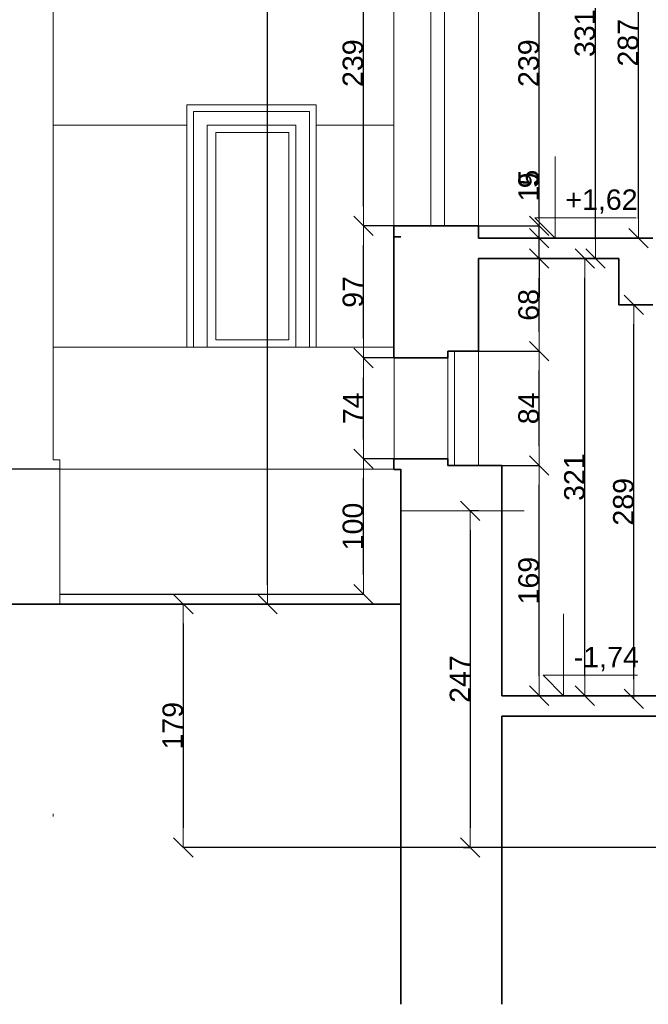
# Model space of a CAD drawing. Header units: metres. Extents: x 7506757 to 756746378, y 5735207 to 582114514.
# Tile 218 of 256: x 7542529 to 7547141, y 5958419 to 5965650. Entities that reach past the tile are written whole.
import ezdxf

# ---------------------------------------------------------------- set-up
doc = ezdxf.new("R2010")
doc.units = ezdxf.units.M
doc.header["$MEASUREMENT"] = 0
doc.header["$PDMODE"] = 2
doc.layers.get('0').update_dxf_attribs({"color": 250, "linetype": 'CONTINUOUS', "lineweight": 100, "plot": 0})
doc.layers.get('Defpoints').update_dxf_attribs({"linetype": 'CONTINUOUS'})
for name, color, linetype, lineweight in [('M_OCIANA1', 7, 'CONTINUOUS', 13), ('M_OCIANA6', 5, 'CONTINUOUS', 35), ('PWYMIAR1', 7, 'CONTINUOUS', 13), ('WYMIARY', 8, 'CONTINUOUS', 13)]:
    doc.layers.add(name, color=color, linetype=linetype, lineweight=lineweight)
doc.layers.add('PWYMIAR', color=7, linetype='CONTINUOUS')
doc.styles.add('GENERATED_STYLE_1', font='arial.ttf')
doc.dimstyles.new('GENERATED_STYLE__5', dxfattribs={"dimtxt": 150, "dimasz": 142.5, "dimexe": 0.18, "dimexo": 0, "dimgap": 0.09, "dimtad": 1, "dimdec": 0, "dimlfac": 0.1, "dimzin": 0, "dimdsep": 46, "dimtxsty": 'GENERATED_STYLE_1', "dimblk": 'ARROWHEAD_6', "dimblk1": 'ARROWHEAD_6', "dimblk2": 'ARROWHEAD_6', "dimcen": 0.09, "dimclrd": 7, "dimclre": 7, "dimclrt": 7, "dimazin": 0, "dimtfac": 1, "dimtdec": 4, "dimtmove": 0, "dimatfit": 3, "dimfxl": 0, "dimtolj": 1, "dimtzin": 0, "dimarcsym": 0})

# ---------------------------------------------------------------- blocks, each defined once
blk = doc.blocks.new('Wymiary_7', base_point=(605328.8, 413066.6))
at = {"layer": 'PWYMIAR1', "linetype": 'Continuous'}
for p, q in [((605328.8, 413066.6), (605328.8, 413666.6)), ((605328.8, 413066.6), (605178.8, 413216.6)), ((605178.8, 413216.6), (605328.8, 413216.6)), ((605328.8, 413216.6), (605923.6, 413216.6)), ((605328.8, 413066.6), (605216.3, 413066.6)), ((605328.8, 413066.6), (605441.3, 413066.6))]:
    blk.add_line(p, q, dxfattribs=at)
at = {"layer": 'PWYMIAR1', "insert": (605403.8, 413246.6), "char_height": 150, "attachment_point": 7, "style": 'GENERATED_STYLE_1'}
blk.add_mtext('{+1,62}', dxfattribs=at)
blk = doc.blocks.new('Wymiary_8', base_point=(605390.4, 409706.6))
at = {"layer": 'PWYMIAR1', "linetype": 'Continuous'}
for p, q in [((605390.4, 409706.6), (605390.4, 410306.6)), ((605390.4, 409706.6), (605240.4, 409856.6)), ((605240.4, 409856.6), (605390.4, 409856.6)), ((605390.4, 409856.6), (605933, 409856.6)), ((605390.4, 409706.6), (605277.9, 409706.6)), ((605390.4, 409706.6), (605502.9, 409706.6))]:
    blk.add_line(p, q, dxfattribs=at)
at = {"layer": 'PWYMIAR1', "insert": (605465.4, 409886.6), "char_height": 150, "attachment_point": 7, "style": 'GENERATED_STYLE_1'}
blk.add_mtext('{-1,74}', dxfattribs=at)
blk = doc.blocks.new('ARROWHEAD_6')
at = {"color": 0, "linetype": 'Continuous', "lineweight": 0}
for p, q in [((0, 0), (-1, 0)), ((-0.5, -0.5), (0.5, 0.5))]:
    blk.add_line(p, q, dxfattribs=at)
blk = doc.blocks.new('*D5475')
at = {"layer": 'Defpoints', "color": 0, "linetype": 'Continuous', "transparency": 16777216}
for p in [(7546065.4, 5962375.8), (7546340.2, 5962375.8), (7546065.4, 5960685.8)]:
    blk.add_point(p, dxfattribs=at)
at = {"layer": 'PWYMIAR', "color": 7, "linetype": 'Continuous', "lineweight": -2, "transparency": 16777216}
for p, q in [((7546065.4, 5962375.8), (7546340.4, 5962375.8)), ((7546340.2, 5960828.3), (7546340.2, 5962233.3)), ((7546065.4, 5960685.8), (7546340.4, 5960685.8))]:
    blk.add_line(p, q, dxfattribs=at)
at = {"layer": 'PWYMIAR', "color": 7, "linetype": 'Continuous', "lineweight": -2, "transparency": 16777216, "xscale": 142.5, "yscale": 142.5, "zscale": 142.5}
for p, rotation in [((7546340.2, 5962375.8), 90), ((7546340.2, 5960685.8), 270)]:
    blk.add_blockref('ARROWHEAD_6', p, dxfattribs=dict(at, rotation=rotation))
at = {"layer": 'PWYMIAR', "color": 7, "linetype": 'Continuous', "transparency": 16777216, "insert": (7546263.5, 5961530.8), "char_height": 150, "attachment_point": 5, "rotation": 90, "style": 'GENERATED_STYLE_1'}
blk.add_mtext('\\A1;169', dxfattribs=at)
blk = doc.blocks.new('*D5476')
at = {"layer": 'Defpoints', "color": 0, "linetype": 'Continuous', "transparency": 16777216}
for p in [(7545895.4, 5963215.8), (7546340.2, 5963215.8), (7546065.4, 5962375.8)]:
    blk.add_point(p, dxfattribs=at)
at = {"layer": 'PWYMIAR', "color": 7, "linetype": 'Continuous', "lineweight": -2, "transparency": 16777216}
for p, q in [((7545895.4, 5963215.8), (7546340.4, 5963215.8)), ((7546340.2, 5962518.3), (7546340.2, 5963073.3)), ((7546065.4, 5962375.8), (7546340.4, 5962375.8))]:
    blk.add_line(p, q, dxfattribs=at)
at = {"layer": 'PWYMIAR', "color": 7, "linetype": 'Continuous', "lineweight": -2, "transparency": 16777216, "xscale": 142.5, "yscale": 142.5, "zscale": 142.5}
for p, rotation in [((7546340.2, 5963215.8), 90), ((7546340.2, 5962375.8), 270)]:
    blk.add_blockref('ARROWHEAD_6', p, dxfattribs=dict(at, rotation=rotation))
at = {"layer": 'PWYMIAR', "color": 7, "linetype": 'Continuous', "transparency": 16777216, "insert": (7546263.5, 5962795.8), "char_height": 150, "attachment_point": 5, "rotation": 90, "style": 'GENERATED_STYLE_1'}
blk.add_mtext('\\A1;84', dxfattribs=at)
blk = doc.blocks.new('*D5477')
at = {"layer": 'Defpoints', "color": 0, "linetype": 'Continuous', "transparency": 16777216}
for p in [(7545895.4, 5963895.8), (7546340.2, 5963895.8), (7545895.4, 5963215.8)]:
    blk.add_point(p, dxfattribs=at)
at = {"layer": 'PWYMIAR', "color": 7, "linetype": 'Continuous', "lineweight": -2, "transparency": 16777216}
for p, q in [((7545895.4, 5963895.8), (7546340.4, 5963895.8)), ((7546340.2, 5963358.3), (7546340.2, 5963753.3)), ((7545895.4, 5963215.8), (7546340.4, 5963215.8))]:
    blk.add_line(p, q, dxfattribs=at)
at = {"layer": 'PWYMIAR', "color": 7, "linetype": 'Continuous', "lineweight": -2, "transparency": 16777216, "xscale": 142.5, "yscale": 142.5, "zscale": 142.5}
for p, rotation in [((7546340.2, 5963895.8), 90), ((7546340.2, 5963215.8), 270)]:
    blk.add_blockref('ARROWHEAD_6', p, dxfattribs=dict(at, rotation=rotation))
at = {"layer": 'PWYMIAR', "color": 7, "linetype": 'Continuous', "transparency": 16777216, "insert": (7546263.5, 5963555.8), "char_height": 150, "attachment_point": 5, "rotation": 90, "style": 'GENERATED_STYLE_1'}
blk.add_mtext('\\A1;68', dxfattribs=at)
blk = doc.blocks.new('*D5478')
at = {"layer": 'Defpoints', "color": 0, "linetype": 'Continuous', "transparency": 16777216}
for p in [(7545895.4, 5964045.8), (7546340.2, 5964045.8), (7545895.4, 5963895.8)]:
    blk.add_point(p, dxfattribs=at)
at = {"layer": 'PWYMIAR', "color": 7, "linetype": 'Continuous', "lineweight": -2, "transparency": 16777216}
for p, q in [((7546340.2, 5964188.3), (7546340.2, 5964532.8)), ((7545895.4, 5964045.8), (7546340.4, 5964045.8)), ((7546340.2, 5963895.8), (7546340.2, 5964045.8)), ((7545895.4, 5963895.8), (7546340.4, 5963895.8)), ((7546340.2, 5963753.3), (7546340.2, 5963610.8))]:
    blk.add_line(p, q, dxfattribs=at)
at = {"layer": 'PWYMIAR', "color": 7, "linetype": 'Continuous', "lineweight": -2, "transparency": 16777216, "xscale": 142.5, "yscale": 142.5, "zscale": 142.5}
for p, rotation in [((7546340.2, 5964045.8), 270), ((7546340.2, 5963895.8), 90)]:
    blk.add_blockref('ARROWHEAD_6', p, dxfattribs=dict(at, rotation=rotation))
at = {"layer": 'PWYMIAR', "color": 7, "linetype": 'Continuous', "transparency": 16777216, "insert": (7546263.5, 5964431.8), "char_height": 150, "attachment_point": 5, "rotation": 90, "style": 'GENERATED_STYLE_1'}
blk.add_mtext('\\A1;15', dxfattribs=at)
blk = doc.blocks.new('*D5479')
at = {"layer": 'Defpoints', "color": 0, "linetype": 'Continuous', "transparency": 16777216}
for p in [(7545895.4, 5964135.8), (7546340.2, 5964135.8), (7545895.4, 5964045.8)]:
    blk.add_point(p, dxfattribs=at)
at = {"layer": 'PWYMIAR', "color": 7, "linetype": 'Continuous', "lineweight": -2, "transparency": 16777216}
for p, q in [((7546340.2, 5964278.3), (7546340.2, 5964519.6)), ((7545895.4, 5964135.8), (7546340.4, 5964135.8)), ((7546340.2, 5964045.8), (7546340.2, 5964135.8)), ((7545895.4, 5964045.8), (7546340.4, 5964045.8)), ((7546340.2, 5963903.3), (7546340.2, 5963760.8))]:
    blk.add_line(p, q, dxfattribs=at)
at = {"layer": 'PWYMIAR', "color": 7, "linetype": 'Continuous', "lineweight": -2, "transparency": 16777216, "xscale": 142.5, "yscale": 142.5, "zscale": 142.5}
for p, rotation in [((7546340.2, 5964135.8), 270), ((7546340.2, 5964045.8), 90)]:
    blk.add_blockref('ARROWHEAD_6', p, dxfattribs=dict(at, rotation=rotation))
at = {"layer": 'PWYMIAR', "color": 7, "linetype": 'Continuous', "transparency": 16777216, "insert": (7546263.5, 5964470.2), "char_height": 150, "attachment_point": 5, "rotation": 90, "style": 'GENERATED_STYLE_1'}
blk.add_mtext('\\A1;9', dxfattribs=at)
blk = doc.blocks.new('*D5480')
at = {"layer": 'Defpoints', "color": 0, "linetype": 'Continuous', "transparency": 16777216}
for p in [(7545895.4, 5966525.8), (7546340.2, 5966525.8), (7545895.4, 5964135.8)]:
    blk.add_point(p, dxfattribs=at)
at = {"layer": 'PWYMIAR', "color": 7, "linetype": 'Continuous', "lineweight": -2, "transparency": 16777216}
for p, q in [((7545895.4, 5966525.8), (7546340.4, 5966525.8)), ((7546340.2, 5964278.3), (7546340.2, 5966383.3)), ((7545895.4, 5964135.8), (7546340.4, 5964135.8))]:
    blk.add_line(p, q, dxfattribs=at)
at = {"layer": 'PWYMIAR', "color": 7, "linetype": 'Continuous', "lineweight": -2, "transparency": 16777216, "xscale": 142.5, "yscale": 142.5, "zscale": 142.5}
for p, rotation in [((7546340.2, 5966525.8), 90), ((7546340.2, 5964135.8), 270)]:
    blk.add_blockref('ARROWHEAD_6', p, dxfattribs=dict(at, rotation=rotation))
at = {"layer": 'PWYMIAR', "color": 7, "linetype": 'Continuous', "transparency": 16777216, "insert": (7546263.5, 5965330.8), "char_height": 150, "attachment_point": 5, "rotation": 90, "style": 'GENERATED_STYLE_1'}
blk.add_mtext('\\A1;239', dxfattribs=at)
blk = doc.blocks.new('*D5490')
at = {"layer": 'Defpoints', "color": 0, "linetype": 'Continuous', "transparency": 16777216}
for p in [(7546925.4, 5963555.8), (7547035.4, 5963555.8), (7547035.4, 5960663.4)]:
    blk.add_point(p, dxfattribs=at)
at = {"layer": 'PWYMIAR', "color": 7, "linetype": 'Continuous', "lineweight": -2, "transparency": 16777216}
for p, q in [((7546925.4, 5963555.8), (7547035.6, 5963555.8)), ((7547035.4, 5960805.9), (7547035.4, 5963413.3)), ((7547035.4, 5960663.4), (7547035.2, 5960663.4))]:
    blk.add_line(p, q, dxfattribs=at)
at = {"layer": 'PWYMIAR', "color": 7, "linetype": 'Continuous', "lineweight": -2, "transparency": 16777216, "xscale": 142.5, "yscale": 142.5, "zscale": 142.5}
for p, rotation in [((7547035.4, 5963555.8), 90), ((7547035.4, 5960663.4), 270)]:
    blk.add_blockref('ARROWHEAD_6', p, dxfattribs=dict(at, rotation=rotation))
at = {"layer": 'PWYMIAR', "color": 7, "linetype": 'Continuous', "transparency": 16777216, "insert": (7546958.7, 5962109.6), "char_height": 150, "attachment_point": 5, "rotation": 90, "style": 'GENERATED_STYLE_1'}
blk.add_mtext('\\A1;289', dxfattribs=at)
blk = doc.blocks.new('*D5491')
at = {"layer": 'Defpoints', "color": 0, "linetype": 'Continuous', "transparency": 16777216}
for p in [(7546676.3, 5963895.8), (7546925.4, 5963895.8), (7546804.5, 5960685.8)]:
    blk.add_point(p, dxfattribs=at)
at = {"layer": 'PWYMIAR', "color": 7, "linetype": 'Continuous', "lineweight": -2, "transparency": 16777216}
for p, q in [((7546925.4, 5963895.8), (7546676.1, 5963895.8)), ((7546676.3, 5960828.3), (7546676.3, 5963753.3)), ((7546804.5, 5960685.8), (7546676.1, 5960685.8))]:
    blk.add_line(p, q, dxfattribs=at)
at = {"layer": 'PWYMIAR', "color": 7, "linetype": 'Continuous', "lineweight": -2, "transparency": 16777216, "xscale": 142.5, "yscale": 142.5, "zscale": 142.5}
for p, rotation in [((7546676.3, 5963895.8), 90), ((7546676.3, 5960685.8), 270)]:
    blk.add_blockref('ARROWHEAD_6', p, dxfattribs=dict(at, rotation=rotation))
at = {"layer": 'PWYMIAR', "color": 7, "linetype": 'Continuous', "transparency": 16777216, "insert": (7546599.6, 5962290.8), "char_height": 150, "attachment_point": 5, "rotation": 90, "style": 'GENERATED_STYLE_1'}
blk.add_mtext('\\A1;321', dxfattribs=at)
blk = doc.blocks.new('*D5492')
at = {"layer": 'Defpoints', "color": 0, "linetype": 'Continuous', "transparency": 16777216}
for p in [(7547069.6, 5966915.8), (7547175.4, 5966915.8), (7547175.4, 5964045.8)]:
    blk.add_point(p, dxfattribs=at)
at = {"layer": 'PWYMIAR', "color": 7, "linetype": 'Continuous', "lineweight": -2, "transparency": 16777216}
for p, q in [((7547175.4, 5966915.8), (7547069.4, 5966915.8)), ((7547069.6, 5964188.3), (7547069.6, 5966773.3)), ((7547175.4, 5964045.8), (7547069.4, 5964045.8))]:
    blk.add_line(p, q, dxfattribs=at)
at = {"layer": 'PWYMIAR', "color": 7, "linetype": 'Continuous', "lineweight": -2, "transparency": 16777216, "xscale": 142.5, "yscale": 142.5, "zscale": 142.5}
for p, rotation in [((7547069.6, 5966915.8), 90), ((7547069.6, 5964045.8), 270)]:
    blk.add_blockref('ARROWHEAD_6', p, dxfattribs=dict(at, rotation=rotation))
at = {"layer": 'PWYMIAR', "color": 7, "linetype": 'Continuous', "transparency": 16777216, "insert": (7546992.9, 5965480.8), "char_height": 150, "attachment_point": 5, "rotation": 90, "style": 'GENERATED_STYLE_1'}
blk.add_mtext('\\A1;287', dxfattribs=at)
blk = doc.blocks.new('*D5493')
at = {"layer": 'Defpoints', "color": 0, "linetype": 'Continuous', "transparency": 16777216}
for p in [(7546753.2, 5967205.8), (7546925.4, 5967205.8), (7546925.4, 5963895.8)]:
    blk.add_point(p, dxfattribs=at)
at = {"layer": 'PWYMIAR', "color": 7, "linetype": 'Continuous', "lineweight": -2, "transparency": 16777216}
for p, q in [((7546925.4, 5967205.8), (7546753.1, 5967205.8)), ((7546753.2, 5964038.3), (7546753.2, 5967063.3)), ((7546925.4, 5963895.8), (7546753.1, 5963895.8))]:
    blk.add_line(p, q, dxfattribs=at)
at = {"layer": 'PWYMIAR', "color": 7, "linetype": 'Continuous', "lineweight": -2, "transparency": 16777216, "xscale": 142.5, "yscale": 142.5, "zscale": 142.5}
for p, rotation in [((7546753.2, 5967205.8), 90), ((7546753.2, 5963895.8), 270)]:
    blk.add_blockref('ARROWHEAD_6', p, dxfattribs=dict(at, rotation=rotation))
at = {"layer": 'PWYMIAR', "color": 7, "linetype": 'Continuous', "transparency": 16777216, "insert": (7546676.5, 5965550.8), "char_height": 150, "attachment_point": 5, "rotation": 90, "style": 'GENERATED_STYLE_1'}
blk.add_mtext('\\A1;331', dxfattribs=at)
blk = doc.blocks.new('*D5499')
at = {"layer": 'Defpoints', "color": 0, "linetype": 'Continuous', "transparency": 16777216}
for p in [(7542029.7, 5962348.2), (7542824.8, 5962348.2), (7542824.8, 5961358)]:
    blk.add_point(p, dxfattribs=at)
at = {"layer": 'PWYMIAR', "color": 7, "linetype": 'Continuous', "lineweight": -2, "transparency": 16777216}
for p, q in [((7542824.8, 5962348.2), (7542029.5, 5962348.2)), ((7542029.7, 5961500.5), (7542029.7, 5962205.7)), ((7542824.8, 5961358), (7542029.5, 5961358))]:
    blk.add_line(p, q, dxfattribs=at)
at = {"layer": 'PWYMIAR', "color": 7, "linetype": 'Continuous', "lineweight": -2, "transparency": 16777216, "xscale": 142.5, "yscale": 142.5, "zscale": 142.5}
for p, rotation in [((7542029.7, 5962348.2), 90), ((7542029.7, 5961358), 270)]:
    blk.add_blockref('ARROWHEAD_6', p, dxfattribs=dict(at, rotation=rotation))
at = {"layer": 'PWYMIAR', "color": 7, "linetype": 'Continuous', "transparency": 16777216, "insert": (7541953, 5961853.1), "char_height": 150, "attachment_point": 5, "rotation": 90, "style": 'GENERATED_STYLE_1'}
blk.add_mtext('\\A1;99', dxfattribs=at)
blk = doc.blocks.new('*D5500')
at = {"layer": 'Defpoints', "color": 0, "linetype": 'Continuous', "transparency": 16777216}
for p in [(7542029.7, 5972205.8), (7542775.4, 5972205.8), (7542824.8, 5962348.2)]:
    blk.add_point(p, dxfattribs=at)
at = {"layer": 'PWYMIAR', "color": 7, "linetype": 'Continuous', "lineweight": -2, "transparency": 16777216}
for p, q in [((7542775.4, 5972205.8), (7542029.5, 5972205.8)), ((7542029.7, 5962490.7), (7542029.7, 5972063.3)), ((7542824.8, 5962348.2), (7542029.5, 5962348.2))]:
    blk.add_line(p, q, dxfattribs=at)
at = {"layer": 'PWYMIAR', "color": 7, "linetype": 'Continuous', "lineweight": -2, "transparency": 16777216, "xscale": 142.5, "yscale": 142.5, "zscale": 142.5}
for p, rotation in [((7542029.7, 5972205.8), 90), ((7542029.7, 5962348.2), 270)]:
    blk.add_blockref('ARROWHEAD_6', p, dxfattribs=dict(at, rotation=rotation))
at = {"layer": 'PWYMIAR', "color": 7, "linetype": 'Continuous', "transparency": 16777216, "insert": (7541953, 5967277), "char_height": 150, "attachment_point": 5, "rotation": 90, "style": 'GENERATED_STYLE_1'}
blk.add_mtext('\\A1;986', dxfattribs=at)
blk = doc.blocks.new('*D5501')
at = {"layer": 'Defpoints', "color": 0, "linetype": 'Continuous', "transparency": 16777216}
for p in [(7541630.2, 5972205.8), (7542775.4, 5972205.8), (7542824.8, 5961358)]:
    blk.add_point(p, dxfattribs=at)
at = {"layer": 'PWYMIAR', "color": 7, "linetype": 'Continuous', "lineweight": -2, "transparency": 16777216}
for p, q in [((7542775.4, 5972205.8), (7541630, 5972205.8)), ((7541630.2, 5961500.5), (7541630.2, 5972063.3)), ((7542824.8, 5961358), (7541630, 5961358))]:
    blk.add_line(p, q, dxfattribs=at)
at = {"layer": 'PWYMIAR', "color": 7, "linetype": 'Continuous', "lineweight": -2, "transparency": 16777216, "xscale": 142.5, "yscale": 142.5, "zscale": 142.5}
for p, rotation in [((7541630.2, 5972205.8), 90), ((7541630.2, 5961358), 270)]:
    blk.add_blockref('ARROWHEAD_6', p, dxfattribs=dict(at, rotation=rotation))
at = {"layer": 'PWYMIAR', "color": 7, "linetype": 'Continuous', "transparency": 16777216, "insert": (7541553.5, 5966781.9), "char_height": 150, "attachment_point": 5, "rotation": 90, "style": 'GENERATED_STYLE_1'}
blk.add_mtext('\\A1;1085', dxfattribs=at)
blk = doc.blocks.new('*D5502')
at = {"layer": 'Defpoints', "color": 0, "linetype": 'Continuous', "transparency": 16777216}
for p in [(7545051.2, 5962425.8), (7545275.4, 5962425.8), (7542824.8, 5961430.5)]:
    blk.add_point(p, dxfattribs=at)
at = {"layer": 'PWYMIAR', "color": 7, "linetype": 'Continuous', "lineweight": -2, "transparency": 16777216}
for p, q in [((7545275.4, 5962425.8), (7545051, 5962425.8)), ((7545051.2, 5961573), (7545051.2, 5962283.3)), ((7542824.8, 5961430.5), (7545051.4, 5961430.5))]:
    blk.add_line(p, q, dxfattribs=at)
at = {"layer": 'PWYMIAR', "color": 7, "linetype": 'Continuous', "lineweight": -2, "transparency": 16777216, "xscale": 142.5, "yscale": 142.5, "zscale": 142.5}
for p, rotation in [((7545051.2, 5962425.8), 90), ((7545051.2, 5961430.5), 270)]:
    blk.add_blockref('ARROWHEAD_6', p, dxfattribs=dict(at, rotation=rotation))
at = {"layer": 'PWYMIAR', "color": 7, "linetype": 'Continuous', "transparency": 16777216, "insert": (7544974.5, 5961928.1), "char_height": 150, "attachment_point": 5, "rotation": 90, "style": 'GENERATED_STYLE_1'}
blk.add_mtext('\\A1;100', dxfattribs=at)
blk = doc.blocks.new('*D5503')
at = {"layer": 'Defpoints', "color": 0, "linetype": 'Continuous', "transparency": 16777216}
for p in [(7545051.2, 5963165.8), (7545275.4, 5963165.8), (7545275.4, 5962425.8)]:
    blk.add_point(p, dxfattribs=at)
at = {"layer": 'PWYMIAR', "color": 7, "linetype": 'Continuous', "lineweight": -2, "transparency": 16777216}
for p, q in [((7545275.4, 5963165.8), (7545051, 5963165.8)), ((7545051.2, 5962568.3), (7545051.2, 5963023.3)), ((7545275.4, 5962425.8), (7545051, 5962425.8))]:
    blk.add_line(p, q, dxfattribs=at)
at = {"layer": 'PWYMIAR', "color": 7, "linetype": 'Continuous', "lineweight": -2, "transparency": 16777216, "xscale": 142.5, "yscale": 142.5, "zscale": 142.5}
for p, rotation in [((7545051.2, 5963165.8), 90), ((7545051.2, 5962425.8), 270)]:
    blk.add_blockref('ARROWHEAD_6', p, dxfattribs=dict(at, rotation=rotation))
at = {"layer": 'PWYMIAR', "color": 7, "linetype": 'Continuous', "transparency": 16777216, "insert": (7544976.1, 5962795.8), "char_height": 150, "attachment_point": 5, "rotation": 90, "style": 'GENERATED_STYLE_1'}
blk.add_mtext('\\A1;74', dxfattribs=at)
blk = doc.blocks.new('*D5504')
at = {"layer": 'Defpoints', "color": 0, "linetype": 'Continuous', "transparency": 16777216}
for p in [(7545051.2, 5964135.8), (7545275.4, 5964135.8), (7545275.4, 5963165.8)]:
    blk.add_point(p, dxfattribs=at)
at = {"layer": 'PWYMIAR', "color": 7, "linetype": 'Continuous', "lineweight": -2, "transparency": 16777216}
for p, q in [((7545275.4, 5964135.8), (7545051, 5964135.8)), ((7545051.2, 5963308.3), (7545051.2, 5963993.3)), ((7545275.4, 5963165.8), (7545051, 5963165.8))]:
    blk.add_line(p, q, dxfattribs=at)
at = {"layer": 'PWYMIAR', "color": 7, "linetype": 'Continuous', "lineweight": -2, "transparency": 16777216, "xscale": 142.5, "yscale": 142.5, "zscale": 142.5}
for p, rotation in [((7545051.2, 5964135.8), 90), ((7545051.2, 5963165.8), 270)]:
    blk.add_blockref('ARROWHEAD_6', p, dxfattribs=dict(at, rotation=rotation))
at = {"layer": 'PWYMIAR', "color": 7, "linetype": 'Continuous', "transparency": 16777216, "insert": (7544974.5, 5963650.8), "char_height": 150, "attachment_point": 5, "rotation": 90, "style": 'GENERATED_STYLE_1'}
blk.add_mtext('\\A1;97', dxfattribs=at)
blk = doc.blocks.new('*D5505')
at = {"layer": 'Defpoints', "color": 0, "linetype": 'Continuous', "transparency": 16777216}
for p in [(7545051.2, 5966525.8), (7545275.4, 5966525.8), (7545275.4, 5964135.8)]:
    blk.add_point(p, dxfattribs=at)
at = {"layer": 'PWYMIAR', "color": 7, "linetype": 'Continuous', "lineweight": -2, "transparency": 16777216}
for p, q in [((7545275.4, 5966525.8), (7545051, 5966525.8)), ((7545051.2, 5964278.3), (7545051.2, 5966383.3)), ((7545275.4, 5964135.8), (7545051, 5964135.8))]:
    blk.add_line(p, q, dxfattribs=at)
at = {"layer": 'PWYMIAR', "color": 7, "linetype": 'Continuous', "lineweight": -2, "transparency": 16777216, "xscale": 142.5, "yscale": 142.5, "zscale": 142.5}
for p, rotation in [((7545051.2, 5966525.8), 90), ((7545051.2, 5964135.8), 270)]:
    blk.add_blockref('ARROWHEAD_6', p, dxfattribs=dict(at, rotation=rotation))
at = {"layer": 'PWYMIAR', "color": 7, "linetype": 'Continuous', "transparency": 16777216, "insert": (7544974.4, 5965330.8), "char_height": 150, "attachment_point": 5, "rotation": 90, "style": 'GENERATED_STYLE_1'}
blk.add_mtext('\\A1;239', dxfattribs=at)
blk = doc.blocks.new('*D5513')
at = {"layer": 'Defpoints', "color": 0, "linetype": 'Continuous', "transparency": 16777216}
for p in [(7544346.8, 5973805.8), (7545275.4, 5973805.8), (7545325.4, 5961358)]:
    blk.add_point(p, dxfattribs=at)
at = {"layer": 'PWYMIAR', "color": 7, "linetype": 'Continuous', "lineweight": -2, "transparency": 16777216}
for p, q in [((7545275.4, 5973805.8), (7544346.7, 5973805.8)), ((7544346.8, 5961500.5), (7544346.8, 5973663.3)), ((7545325.4, 5961358), (7544346.7, 5961358))]:
    blk.add_line(p, q, dxfattribs=at)
at = {"layer": 'PWYMIAR', "color": 7, "linetype": 'Continuous', "lineweight": -2, "transparency": 16777216, "xscale": 142.5, "yscale": 142.5, "zscale": 142.5}
for p, rotation in [((7544346.8, 5973805.8), 90), ((7544346.8, 5961358), 270)]:
    blk.add_blockref('ARROWHEAD_6', p, dxfattribs=dict(at, rotation=rotation))
at = {"layer": 'PWYMIAR', "color": 7, "linetype": 'Continuous', "transparency": 16777216, "insert": (7544270.2, 5967581.9), "char_height": 150, "attachment_point": 5, "rotation": 90, "style": 'GENERATED_STYLE_1'}
blk.add_mtext('\\A1;1245', dxfattribs=at)
blk = doc.blocks.new('*D5517')
at = {"layer": 'Defpoints', "color": 0, "linetype": 'Continuous', "transparency": 16777216}
for p in [(7544110.7, 5961358), (7543729.5, 5959571.7), (7548915.4, 5959571.7)]:
    blk.add_point(p, dxfattribs=at)
at = {"layer": 'PWYMIAR', "color": 7, "linetype": 'Continuous', "lineweight": -2, "transparency": 16777216}
for p, q in [((7544110.7, 5961358), (7543729.3, 5961358)), ((7543729.5, 5961215.5), (7543729.5, 5959714.2)), ((7548915.4, 5959571.7), (7543729.3, 5959571.7))]:
    blk.add_line(p, q, dxfattribs=at)
at = {"layer": 'PWYMIAR', "color": 7, "linetype": 'Continuous', "lineweight": -2, "transparency": 16777216, "xscale": 142.5, "yscale": 142.5, "zscale": 142.5}
for p, rotation in [((7543729.5, 5961358), 90), ((7543729.5, 5959571.7), 270)]:
    blk.add_blockref('ARROWHEAD_6', p, dxfattribs=dict(at, rotation=rotation))
at = {"layer": 'PWYMIAR', "color": 7, "linetype": 'Continuous', "transparency": 16777216, "insert": (7543652.8, 5960464.8), "char_height": 150, "attachment_point": 5, "rotation": 90, "style": 'GENERATED_STYLE_1'}
blk.add_mtext('\\A1;179', dxfattribs=at)
blk = doc.blocks.new('*D5519')
at = {"layer": 'Defpoints', "color": 0, "linetype": 'Continuous', "transparency": 16777216}
for p in [(7545897.9, 5962043.8), (7545785.8, 5959571.7), (7545834.6, 5959571.7)]:
    blk.add_point(p, dxfattribs=at)
at = {"layer": 'PWYMIAR', "color": 7, "linetype": 'Continuous', "lineweight": -2, "transparency": 16777216}
for p, q in [((7545897.9, 5962043.8), (7545834.4, 5962043.8)), ((7545834.6, 5961901.3), (7545834.6, 5959714.2)), ((7545785.8, 5959571.7), (7545834.8, 5959571.7))]:
    blk.add_line(p, q, dxfattribs=at)
at = {"layer": 'PWYMIAR', "color": 7, "linetype": 'Continuous', "lineweight": -2, "transparency": 16777216, "xscale": 142.5, "yscale": 142.5, "zscale": 142.5}
for p, rotation in [((7545834.6, 5962043.8), 90), ((7545834.6, 5959571.7), 270)]:
    blk.add_blockref('ARROWHEAD_6', p, dxfattribs=dict(at, rotation=rotation))
at = {"layer": 'PWYMIAR', "color": 7, "linetype": 'Continuous', "transparency": 16777216, "insert": (7545759.2, 5960807.7), "char_height": 150, "attachment_point": 5, "rotation": 90, "style": 'GENERATED_STYLE_1'}
blk.add_mtext('\\A1;247', dxfattribs=at)

msp = doc.modelspace()

# ---------------------------------------------------------------- linework, layer by layer
at = {"layer": 'M_OCIANA1', "linetype": 'Continuous'}
for p, q in [((7542775.4, 5962418), (7542775.4, 5972205.8)), ((7545275.4, 5964135.8), (7545275.4, 5966525.8)), ((7545545.4, 5966525.8), (7545545.4, 5964135.8)), ((7545645.4, 5966525.8), (7545645.4, 5964135.8)), ((7545895.4, 5966525.8), (7545895.4, 5964135.8)), ((7543755.4, 5963245.8), (7543755.4, 5965025.8)), ((7543755.4, 5965025.8), (7544705.4, 5965025.8)), ((7544705.4, 5963245.8), (7544705.4, 5965025.8)), ((7543805.4, 5963245.8), (7543805.4, 5964975.8)), ((7543805.4, 5964975.8), (7544655.4, 5964975.8)), ((7544655.4, 5963245.8), (7544655.4, 5964975.8)), ((7543755.4, 5964875.8), (7542775.4, 5964875.8)), ((7543905.4, 5964875.8), (7544555.4, 5964875.8)), ((7543905.4, 5963245.8), (7543905.4, 5964875.8)), ((7543905.4, 5964875.8), (7544555.4, 5964875.8)), ((7543905.4, 5963245.8), (7543905.4, 5964875.8)), ((7543905.4, 5964875.8), (7544555.4, 5964875.8)), ((7544555.4, 5963245.8), (7544555.4, 5964875.8)), ((7544555.4, 5963245.8), (7544555.4, 5964875.8)), ((7544555.4, 5963245.8), (7544555.4, 5964875.8)), ((7545275.4, 5964875.8), (7544705.4, 5964875.8)), ((7544504, 5964822.3), (7543968, 5964822.3)), ((7543968, 5964822.3), (7543968, 5963300.2)), ((7544504, 5963300.2), (7544504, 5964822.3)), ((7543968, 5963300.2), (7544504, 5963300.2)), ((7543755.4, 5963245.8), (7542775.4, 5963245.8)), ((7543755.4, 5963245.8), (7544705.4, 5963245.8)), ((7543905.4, 5963245.8), (7544555.4, 5963245.8)), ((7543905.4, 5963245.8), (7544555.4, 5963245.8)), ((7543905.4, 5963245.8), (7544555.4, 5963245.8)), ((7545275.4, 5963245.8), (7544705.4, 5963245.8)), ((7545720.4, 5963215.8), (7545720.4, 5962375.8)), ((7545895.4, 5963215.8), (7545895.4, 5962375.8)), ((7545276.4, 5962425.8), (7545276.4, 5963165.8)), ((7545670.4, 5963165.8), (7545670.4, 5962425.8)), ((7542824.8, 5962418), (7542775.4, 5962418)), ((7542824.8, 5962418), (7542824.8, 5961358)), ((7542824.8, 5962348.2), (7545325.4, 5962348.2)), ((7542775.4, 5959798.2), (7542775.4, 5959818.2))]:
    msp.add_line(p, q, dxfattribs=at)
at = {"layer": 'M_OCIANA6', "linetype": 'Continuous'}
for p, q in [((7545895.4, 5964135.8), (7545275.4, 5964135.8)), ((7545275.4, 5963165.8), (7545275.4, 5964135.8)), ((7545895.4, 5964045.8), (7545895.4, 5964135.8)), ((7545275.4, 5964055.8), (7545325.4, 5964055.8)), ((7545895.4, 5964045.8), (7547175.4, 5964045.8)), ((7546925.4, 5963895.8), (7545895.4, 5963895.8)), ((7545895.4, 5963215.8), (7545895.4, 5963895.8)), ((7546925.4, 5963555.8), (7546925.4, 5963895.8)), ((7547175.4, 5963555.8), (7546925.4, 5963555.8)), ((7545895.4, 5963215.8), (7545670.4, 5963215.8)), ((7545670.4, 5963215.8), (7545670.4, 5963165.8)), ((7545670.4, 5963165.8), (7545275.4, 5963165.8)), ((7545670.4, 5962425.8), (7545275.4, 5962425.8)), ((7545275.4, 5962425.8), (7545275.4, 5962354.8)), ((7545670.4, 5962375.8), (7545670.4, 5962425.8)), ((7545275.4, 5962375.8), (7545275.4, 5962345.8)), ((7545275.4, 5962345.8), (7545325.4, 5962345.8)), ((7545325.4, 5958419.3), (7545325.4, 5962348.2)), ((7546065.4, 5962375.8), (7545670.4, 5962375.8)), ((7546065.4, 5960685.8), (7546065.4, 5962375.8)), ((7541056.5, 5961358), (7545325.4, 5961358)), ((7547235.4, 5960685.8), (7546065.4, 5960685.8)), ((7546065.4, 5958419.3), (7546065.4, 5960535.8)), ((7547235.4, 5960535.8), (7546065.4, 5960535.8))]:
    msp.add_line(p, q, dxfattribs=at)
at = {"layer": 'WYMIARY', "linetype": 'ByBlock'}
msp.add_line((7545325.4, 5962043.8), (7546229.3, 5962043.8), dxfattribs=at)

# ---------------------------------------------------------------- block references
at = {"layer": 'PWYMIAR', "linetype": 'Continuous'}
for name, p in [('Wymiary_7', (7546457.5, 5964045.8)), ('Wymiary_8', (7546519, 5960685.8))]:
    msp.add_blockref(name, p, dxfattribs=at)

# ---------------------------------------------------------------- dimensions: what is measured, and where the dimension line sits
for base, p1, p2, picture, middle in [((7544346.8, 5973805.8), (7545325.4, 5961358), (7545275.4, 5973805.8), '*D5513', (7544270.2, 5967581.9)), ((7541630.2, 5972205.8), (7542824.8, 5961358), (7542775.4, 5972205.8), '*D5501', (7541553.5, 5966781.9)), ((7542029.7, 5972205.8), (7542824.8, 5962348.2), (7542775.4, 5972205.8), '*D5500', (7541953, 5967277)), ((7546753.2, 5967205.8), (7546925.4, 5963895.8), (7546925.4, 5967205.8), '*D5493', (7546676.5, 5965550.8)), ((7547069.6, 5966915.8), (7547175.4, 5964045.8), (7547175.4, 5966915.8), '*D5492', (7546992.9, 5965480.8)), ((7545051.2, 5966525.8), (7545275.4, 5964135.8), (7545275.4, 5966525.8), '*D5505', (7544974.4, 5965330.8)), ((7546340.2, 5966525.8), (7545895.4, 5964135.8), (7545895.4, 5966525.8), '*D5480', (7546263.5, 5965330.8)), ((7546340.2, 5964045.8), (7545895.4, 5963895.8), (7545895.4, 5964045.8), '*D5478', (7546263.5, 5964431.8)), ((7546340.2, 5964135.8), (7545895.4, 5964045.8), (7545895.4, 5964135.8), '*D5479', (7546263.5, 5964470.2)), ((7545051.2, 5964135.8), (7545275.4, 5963165.8), (7545275.4, 5964135.8), '*D5504', (7544974.5, 5963650.8)), ((7546340.2, 5963895.8), (7545895.4, 5963215.8), (7545895.4, 5963895.8), '*D5477', (7546263.5, 5963555.8)), ((7546676.3, 5963895.8), (7546804.5, 5960685.8), (7546925.4, 5963895.8), '*D5491', (7546599.6, 5962290.8)), ((7547035.4, 5963555.8), (7547035.4, 5960663.4), (7546925.4, 5963555.8), '*D5490', (7546958.7, 5962109.6)), ((7546340.2, 5963215.8), (7546065.4, 5962375.8), (7545895.4, 5963215.8), '*D5476', (7546263.5, 5962795.8)), ((7545051.2, 5963165.8), (7545275.4, 5962425.8), (7545275.4, 5963165.8), '*D5503', (7544976.1, 5962795.8)), ((7545051.2, 5962425.8), (7542824.8, 5961430.5), (7545275.4, 5962425.8), '*D5502', (7544974.5, 5961928.1)), ((7542029.7, 5962348.2), (7542824.8, 5961358), (7542824.8, 5962348.2), '*D5499', (7541953, 5961853.1)), ((7546340.2, 5962375.8), (7546065.4, 5960685.8), (7546065.4, 5962375.8), '*D5475', (7546263.5, 5961530.8)), ((7545834.6, 5959571.7), (7545897.9, 5962043.8), (7545785.8, 5959571.7), '*D5519', (7545759.2, 5960807.7)), ((7543729.5, 5959571.7), (7544110.7, 5961358), (7548915.4, 5959571.7), '*D5517', (7543652.8, 5960464.8))]:
    dim = msp.add_linear_dim(base=base, p1=p1, p2=p2, angle=90, dimstyle='GENERATED_STYLE__5', dxfattribs=at)
    dim.commit()
    dim.dimension.update_dxf_attribs({"geometry": picture, "text_midpoint": middle})

doc.saveas('drawing.dxf')
